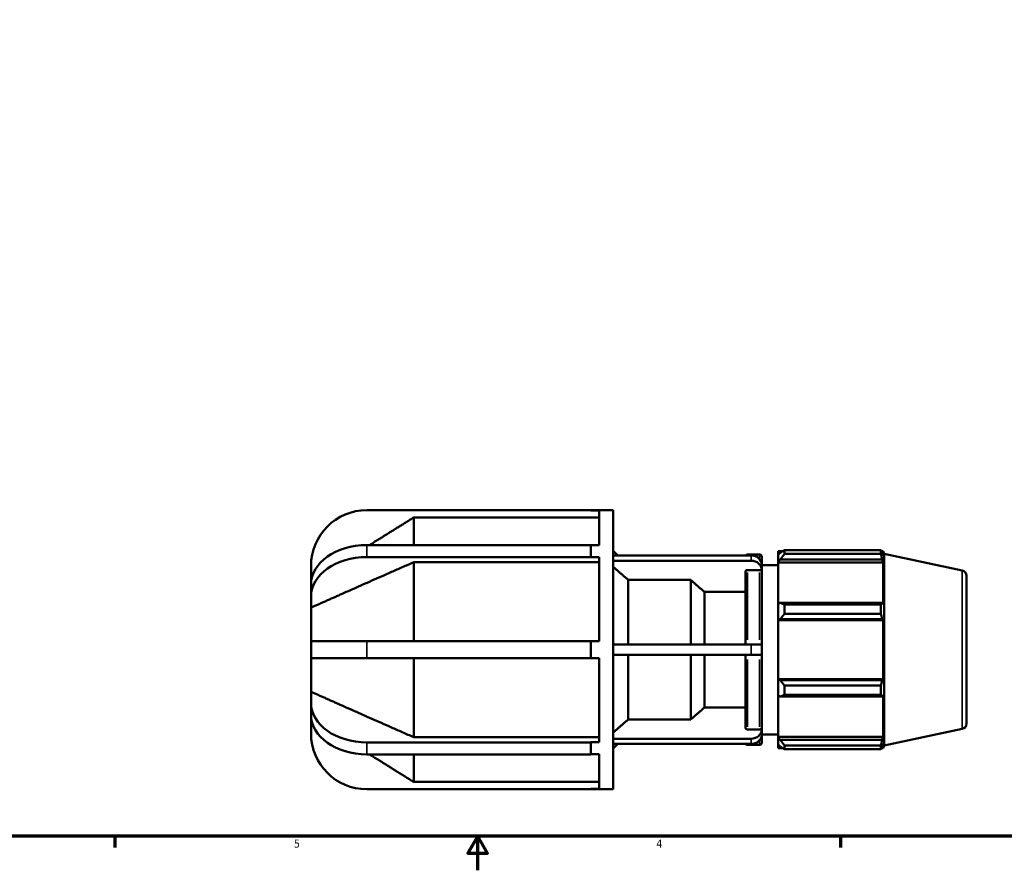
# Model space of a CAD drawing. Header units: inches. Extents: x 0.1 to 44.3, y -12 to 28.3.
# Tile 3 of 7: x 11.6 to 23.2, y 0.6 to 10.6. Entities that reach past the tile are written whole.
import ezdxf

# ---------------------------------------------------------------- set-up
doc = ezdxf.new("R2010")
doc.units = ezdxf.units.IN
doc.header["$MEASUREMENT"] = 0
for name, color, linetype, lineweight in [('Border (ANSI)', 7, 'Continuous', 70), ('Visible (ANSI)', 7, 'Continuous', 50), ('Visible Narrow (ANSI)', 7, 'Continuous', 35)]:
    doc.layers.add(name, color=color, linetype=linetype, lineweight=lineweight)
doc.styles.add('Note Text (ANSI)', font='tahoma.ttf')

# ---------------------------------------------------------------- blocks, each defined once
blk = doc.blocks.new('Borders Default Border')
at = {"layer": 'Border (ANSI)'}
for p, q in [((12.75, 1), (12.75, 0.866)), ((21.25, 1), (21.25, 0.866))]:
    blk.add_line(p, q, dxfattribs=at)
at = {"layer": 'Border (ANSI)', "flags": 128}
for points in [[(0.5, 1), (0.5, 21), (33.5, 21), (33.5, 1), (0.5, 1)], [(17, 0.6), (17, 1), (16.885, 0.8), (17.115, 0.8), (17, 1)]]:
    blk.add_lwpolyline(points, dxfattribs=at)
at = {"layer": 'Border (ANSI)', "color": 5, "true_color": 0x0000ff, "char_height": 0.0945, "attachment_point": 7, "style": 'Note Text (ANSI)'}
for s, insert in [('5', (14.847, 0.864)), ('4', (19.092, 0.866))]:
    blk.add_mtext(s, dxfattribs=dict(at, insert=insert))

msp = doc.modelspace()

# ---------------------------------------------------------------- linework, layer by layer
at = {"layer": 'Visible (ANSI)'}
for p, q in [((18.3253, 4.8203), (15.7009, 4.8203)), ((16.2505, 4.4116), (16.2505, 4.7354)), ((18.4234, 4.7354), (16.2505, 4.7354)), ((18.3253, 4.8203), (18.5869, 4.8203)), ((18.3253, 4.8173), (18.3253, 4.8203)), ((18.4234, 4.8173), (18.3253, 4.8173)), ((18.4234, 4.4095), (18.4234, 4.8173)), ((18.5869, 1.5503), (18.5869, 4.8203)), ((15.7009, 4.4116), (18.3253, 4.4116)), ((18.3253, 4.3414), (18.3253, 4.4116)), ((18.3253, 4.4095), (18.4234, 4.4095)), ((18.3253, 4.2713), (15.7009, 4.2713)), ((18.3253, 4.2713), (18.3253, 4.3414)), ((18.3253, 4.2692), (18.3253, 4.2713)), ((18.4234, 4.2692), (18.3253, 4.2692)), ((18.4234, 3.2845), (18.4234, 4.2692)), ((18.64, 4.2902), (18.5869, 4.3433)), ((18.5869, 4.2902), (20.2029, 4.2902)), ((20.1611, 4.3013), (20.3006, 4.3013)), ((20.3269, 4.2751), (20.3269, 4.1828)), ((20.5189, 4.3385), (20.5189, 4.297)), ((20.5189, 4.3385), (20.5716, 4.3385)), ((20.5437, 4.3206), (20.5189, 4.297)), ((20.5189, 4.2192), (20.5189, 4.297)), ((20.5933, 4.3521), (20.5933, 4.3072)), ((20.5933, 4.3521), (21.7229, 4.3521)), ((21.7229, 4.3072), (20.5933, 4.3072)), ((21.7229, 4.3072), (21.7229, 4.3521)), ((21.7299, 4.3385), (21.7511, 4.3385)), ((21.7511, 4.2851), (21.739, 4.3206)), ((21.7511, 4.2851), (21.7511, 4.3385)), ((21.7609, 4.3084), (21.7511, 4.3385)), ((21.7609, 2.0623), (21.7609, 4.3084)), ((22.6749, 4.1141), (21.7609, 4.3084)), ((15.0469, 4.1663), (15.0469, 3.9818)), ((16.2505, 3.2845), (16.2505, 4.2112)), ((18.4234, 4.2112), (16.2505, 4.2112)), ((20.2029, 4.2282), (18.5869, 4.2282)), ((20.3269, 4.1208), (20.3269, 4.1828)), ((20.3269, 4.1773), (20.5189, 4.1773)), ((20.5189, 4.2192), (20.5437, 4.2412)), ((20.5189, 4.2082), (20.5189, 4.2192)), ((20.5189, 4.2082), (20.5189, 3.7235)), ((20.5189, 4.2082), (21.7511, 4.2082)), ((20.5437, 4.2412), (21.739, 4.2412)), ((21.739, 4.2412), (21.7511, 4.2082)), ((21.7511, 3.7178), (21.7511, 4.2082)), ((20.1349, 3.2473), (20.1349, 4.0966)), ((20.3006, 4.1193), (20.1611, 4.1193)), ((20.3269, 4.0966), (20.3269, 4.1208)), ((20.3269, 4.0966), (20.3269, 3.2473)), ((22.7269, 4.0499), (22.7269, 2.3207)), ((15.0469, 3.9491), (15.0469, 3.9818)), ((15.0469, 3.8088), (15.0469, 3.9491)), ((19.495, 4.0022), (18.7639, 4.0022)), ((18.7639, 3.2473), (18.7639, 4.0022)), ((19.495, 3.2473), (19.495, 4.0022)), ((15.0469, 3.8088), (15.0469, 3.6784)), ((20.1349, 3.8635), (19.6549, 3.8635)), ((19.6549, 3.2473), (19.6549, 3.8635)), ((20.5437, 3.735), (20.5189, 3.7235)), ((20.5189, 3.5358), (20.5189, 3.7235)), ((21.739, 3.735), (20.5437, 3.735)), ((20.5933, 3.7134), (20.5933, 3.6052)), ((20.5933, 3.7134), (21.7229, 3.7134)), ((21.7229, 3.6052), (21.7229, 3.7134)), ((21.7511, 3.7178), (21.739, 3.735)), ((15.0469, 3.2845), (15.0469, 3.6784)), ((21.7229, 3.6052), (20.5933, 3.6052)), ((20.5189, 3.5358), (20.5437, 3.5433)), ((20.5189, 3.5321), (20.5189, 3.5358)), ((20.5189, 3.5321), (20.5189, 2.8385)), ((20.5189, 3.5321), (21.7511, 3.5321)), ((20.5437, 3.5433), (21.739, 3.5433)), ((21.739, 3.5433), (21.7511, 3.5321)), ((21.7511, 2.8385), (21.7511, 3.5321)), ((15.7009, 3.2845), (15.0469, 3.2845)), ((15.0469, 3.0861), (15.0469, 3.2845)), ((15.7009, 3.2845), (18.3253, 3.2845)), ((18.3253, 3.1853), (18.3253, 3.2845)), ((18.3253, 3.2845), (18.4234, 3.2845)), ((18.5869, 3.2473), (20.2029, 3.2473)), ((20.2029, 3.2473), (20.3269, 3.2473)), ((20.3269, 3.1233), (20.3269, 3.2473)), ((18.3253, 3.0861), (18.3253, 3.1853)), ((20.2029, 3.1233), (18.5869, 3.1233)), ((18.7639, 2.3684), (18.7639, 3.1233)), ((19.495, 2.3684), (19.495, 3.1233)), ((19.6549, 2.5072), (19.6549, 3.1233)), ((20.1349, 2.2741), (20.1349, 3.1233)), ((20.3269, 3.1233), (20.2029, 3.1233)), ((20.3269, 3.1233), (20.3269, 2.2741)), ((15.0469, 2.6922), (15.0469, 3.0861)), ((15.0469, 3.0861), (15.7009, 3.0861)), ((18.3253, 3.0861), (15.7009, 3.0861)), ((16.2505, 2.1594), (16.2505, 3.0861)), ((18.4234, 3.0861), (18.3253, 3.0861)), ((18.4234, 2.1015), (18.4234, 3.0861)), ((20.5189, 2.8348), (20.5189, 2.8385)), ((20.5189, 2.8385), (21.7511, 2.8385)), ((20.5189, 2.6471), (20.5189, 2.8348)), ((20.5437, 2.8274), (20.5189, 2.8348)), ((21.739, 2.8274), (20.5437, 2.8274)), ((21.7511, 2.8385), (21.739, 2.8274)), ((15.0469, 2.6922), (15.0469, 2.5618)), ((20.5933, 2.7654), (20.5933, 2.6572)), ((20.5933, 2.7654), (21.7229, 2.7654)), ((21.7229, 2.6572), (20.5933, 2.6572)), ((21.7229, 2.6572), (21.7229, 2.7654)), ((15.0469, 2.4215), (15.0469, 2.5618)), ((20.5189, 2.6471), (20.5437, 2.6356)), ((20.5189, 2.6471), (20.5189, 2.1624)), ((20.5437, 2.6356), (21.739, 2.6356)), ((21.739, 2.6356), (21.7511, 2.6528)), ((21.7511, 2.1624), (21.7511, 2.6528)), ((19.6549, 2.5072), (20.1349, 2.5072)), ((15.0469, 2.3888), (15.0469, 2.4215)), ((15.0469, 2.3888), (15.0469, 2.2043)), ((18.7639, 2.3684), (19.495, 2.3684)), ((20.1611, 2.2513), (20.3006, 2.2513)), ((20.3269, 2.2498), (20.3269, 2.2741)), ((20.3269, 2.1878), (20.3269, 2.2498)), ((20.3269, 2.1933), (20.5189, 2.1933)), ((22.6749, 2.2566), (21.7609, 2.0623)), ((15.7009, 2.0993), (18.3253, 2.0993)), ((16.2505, 2.1594), (18.4234, 2.1594)), ((18.3253, 2.0993), (18.3253, 2.1015)), ((18.3253, 2.1015), (18.4234, 2.1015)), ((18.3253, 2.0292), (18.3253, 2.0993)), ((18.5869, 2.1424), (20.2029, 2.1424)), ((20.2029, 2.0804), (18.5869, 2.0804)), ((18.64, 2.0804), (18.5869, 2.0273)), ((20.3269, 2.1878), (20.3269, 2.0955)), ((20.5189, 2.1514), (20.5189, 2.1624)), ((20.5189, 2.1624), (21.7511, 2.1624)), ((20.5189, 2.0737), (20.5189, 2.1514)), ((20.5437, 2.1294), (20.5189, 2.1514)), ((21.739, 2.1294), (20.5437, 2.1294)), ((21.7511, 2.1624), (21.739, 2.1294)), ((21.739, 2.05), (21.7511, 2.0855)), ((21.7511, 2.0321), (21.7511, 2.0855)), ((18.3253, 1.9591), (18.3253, 2.0292)), ((18.4234, 1.9612), (18.3253, 1.9612)), ((18.4234, 1.5533), (18.4234, 1.9612)), ((20.1611, 2.0693), (20.3006, 2.0693)), ((20.5189, 2.0737), (20.5437, 2.05)), ((20.5189, 2.0737), (20.5189, 2.0321)), ((20.5189, 2.0321), (20.5716, 2.0321)), ((20.5933, 2.0634), (20.5933, 2.0186)), ((20.5933, 2.0634), (21.7229, 2.0634)), ((21.7229, 2.0186), (20.5933, 2.0186)), ((21.7229, 2.0186), (21.7229, 2.0634)), ((21.7299, 2.0321), (21.7511, 2.0321)), ((21.7609, 2.0623), (21.7511, 2.0321)), ((18.3253, 1.9591), (15.7009, 1.9591)), ((16.2505, 1.6352), (16.2505, 1.9591)), ((16.2505, 1.6352), (18.4234, 1.6352)), ((15.7009, 1.5503), (18.3253, 1.5503)), ((18.3253, 1.5503), (18.3253, 1.5533)), ((18.3253, 1.5533), (18.4234, 1.5533)), ((18.3253, 1.5503), (18.5869, 1.5503))]:
    msp.add_line(p, q, dxfattribs=at)
for centre, radius, start, end in [((15.7009, 4.1663), 0.654, 90, 180), ((20.1611, 4.2751), 0.0262, 90, 144.85976), ((20.3006, 4.2751), 0.0262, 0, 90), ((22.6613, 4.0499), 0.0656, 0, 78), ((22.6613, 2.3207), 0.0656, 282, 0), ((15.7009, 2.2043), 0.654, 180, 270), ((20.1611, 2.0955), 0.0262, 215.14024, 270), ((20.3006, 2.0955), 0.0262, 270, 0)]:
    msp.add_arc(centre, radius, start, end, dxfattribs=at)
for centre, major_axis, ratio, start_param, end_param in [((15.7009, 3.9491), (-0.654, 0), 0.7071068, 4.712389, 6.2831853), ((15.7009, 3.8088), (-0.654, 0), 0.7071068, 4.712389, 6.2831853), ((20.2029, 4.1828), (0.124, 0), 0.8660254, 0, 1.5707963), ((20.2029, 4.1208), (0.124, 0), 0.8660254, 0, 1.5707963), ((15.7009, 2.5618), (-0.654, 0), 0.7071068, 0, 1.5707963), ((15.7009, 2.4215), (-0.654, 0), 0.7071068, 0, 1.5707963), ((20.2029, 2.2498), (0.124, 0), 0.8660254, 4.712389, 6.2831853), ((20.2029, 2.1878), (0.124, 0), 0.8660254, 4.712389, 6.2831853)]:
    msp.add_ellipse(centre, major_axis=major_axis, ratio=ratio, start_param=start_param, end_param=end_param, dxfattribs=at)
for points, weights in [([(16.2505, 4.7354), (15.9613, 4.5547), (15.7325, 4.4116)], [1, 1.01947853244, 1.0252708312]), ([(20.5933, 4.3521), (20.5675, 4.336), (20.5437, 4.3206)], [1.016730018, 1.01186470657, 1.00620061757]), ([(20.5437, 4.2412), (20.5675, 4.2735), (20.5933, 4.3072)], [1.00620061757, 1.01186470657, 1.016730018]), ([(21.7229, 4.3521), (21.7312, 4.336), (21.739, 4.3206)], [1, 1.00102324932, 1.00122954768]), ([(21.739, 4.2412), (21.7312, 4.2735), (21.7229, 4.3072)], [1.00122954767, 1.00102324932, 1]), ([(16.2505, 4.2112), (15.4554, 3.8599), (15.0469, 3.6784)], [1, 1.05544450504, 1]), ([(18.7639, 4.0022), (18.6827, 4.0726), (18.5869, 4.1557)], [1, 1.00345312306, 1]), ([(15.0486, 3.9829), (15.0477, 3.9824), (15.0469, 3.9818)], [1.00022453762, 1.00011249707, 1]), ([(19.6549, 3.8635), (19.5821, 3.9267), (19.495, 4.0022)], [1, 1.00397438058, 1]), ([(20.5933, 3.7134), (20.5675, 3.7244), (20.5437, 3.735)], [1.016730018, 1.01186470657, 1.00620061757]), ([(21.7229, 3.7134), (21.7312, 3.7244), (21.739, 3.735)], [1, 1.00102324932, 1.00122954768]), ([(20.5437, 3.5433), (20.5675, 3.5736), (20.5933, 3.6052)], [1.00620061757, 1.01186470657, 1.016730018]), ([(21.739, 3.5433), (21.7312, 3.5736), (21.7229, 3.6052)], [1.00122954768, 1.00102324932, 1]), ([(20.5933, 2.7654), (20.5675, 2.797), (20.5437, 2.8274)], [1.016730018, 1.01186470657, 1.00620061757]), ([(21.7229, 2.7654), (21.7312, 2.797), (21.739, 2.8274)], [1, 1.00102324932, 1.00122954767]), ([(15.0469, 2.6922), (15.4554, 2.5107), (16.2505, 2.1594)], [1, 1.05544450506, 1]), ([(20.5437, 2.6356), (20.5675, 2.6462), (20.5933, 2.6572)], [1.00620061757, 1.01186470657, 1.016730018]), ([(21.739, 2.6356), (21.7312, 2.6462), (21.7229, 2.6572)], [1.00122954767, 1.00102324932, 1]), ([(19.495, 2.3684), (19.5821, 2.444), (19.6549, 2.5072)], [1, 1.00397438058, 1]), ([(15.0469, 2.3888), (15.0477, 2.3882), (15.0486, 2.3877)], [1, 1.00011249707, 1.00022453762]), ([(18.5869, 2.2149), (18.6827, 2.298), (18.7639, 2.3684)], [1, 1.00345312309, 1]), ([(20.5933, 2.0634), (20.5675, 2.0971), (20.5437, 2.1294)], [1.016730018, 1.01186470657, 1.00620061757]), ([(21.7229, 2.0634), (21.7312, 2.0971), (21.739, 2.1294)], [1, 1.00102324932, 1.00122954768]), ([(20.5437, 2.05), (20.5675, 2.0346), (20.5933, 2.0186)], [1.00620061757, 1.01186470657, 1.016730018]), ([(21.739, 2.05), (21.7312, 2.0346), (21.7229, 2.0186)], [1.00122954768, 1.00102324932, 1]), ([(15.7325, 1.9591), (15.9613, 1.8159), (16.2505, 1.6352)], [1.02527083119, 1.01947853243, 1])]:
    msp.add_rational_spline(points, weights, degree=2, dxfattribs=at)
for points, knots in [([(20.1611, 4.1193), (20.1578, 4.1193), (20.154, 4.1187), (20.1481, 4.1165), (20.1448, 4.1146), (20.1402, 4.1107), (20.1381, 4.1079), (20.1356, 4.1027), (20.1349, 4.0994), (20.1349, 4.0966)], [0, 0, 0, 0, 0.024645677, 0.024645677, 0.049310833, 0.049310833, 0.074000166, 0.074000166, 0.098710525, 0.098710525, 0.098710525, 0.098710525]), ([(20.3269, 4.0966), (20.3269, 4.0994), (20.3261, 4.1027), (20.3236, 4.1079), (20.3215, 4.1107), (20.3169, 4.1146), (20.3136, 4.1165), (20.3077, 4.1187), (20.3039, 4.1193), (20.3006, 4.1193)], [-0.098710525, -0.098710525, -0.098710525, -0.098710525, -0.074000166, -0.074000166, -0.049310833, -0.049310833, -0.024645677, -0.024645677, 0, 0, 0, 0]), ([(20.1349, 2.2741), (20.1349, 2.2713), (20.1356, 2.268), (20.1381, 2.2628), (20.1402, 2.26), (20.1448, 2.256), (20.1481, 2.2541), (20.154, 2.252), (20.1578, 2.2513), (20.1611, 2.2513)], [-0.098710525, -0.098710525, -0.098710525, -0.098710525, -0.074000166, -0.074000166, -0.049310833, -0.049310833, -0.024645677, -0.024645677, 0, 0, 0, 0]), ([(20.3006, 2.2513), (20.3039, 2.2513), (20.3077, 2.252), (20.3136, 2.2541), (20.3169, 2.256), (20.3215, 2.26), (20.3236, 2.2628), (20.3261, 2.268), (20.3269, 2.2713), (20.3269, 2.2741)], [0, 0, 0, 0, 0.024645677, 0.024645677, 0.049310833, 0.049310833, 0.074000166, 0.074000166, 0.098710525, 0.098710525, 0.098710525, 0.098710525])]:
    msp.add_open_spline(points, degree=3, knots=knots, dxfattribs=at)
at = {"layer": 'Visible Narrow (ANSI)'}
for p, q in [((15.7009, 4.2783), (15.7009, 4.4046)), ((20.1611, 4.3013), (20.1611, 4.2913)), ((20.2029, 4.2871), (20.2029, 4.2313)), ((20.3006, 4.2539), (20.3006, 4.3012)), ((20.1611, 4.0897), (20.1611, 3.2994)), ((20.3006, 3.2994), (20.3006, 4.0897)), ((22.6749, 2.268), (22.6749, 4.1026)), ((15.7009, 3.096), (15.7009, 3.2746)), ((20.2029, 3.2411), (20.2029, 3.1295)), ((20.1611, 3.0713), (20.1611, 2.2809)), ((20.3006, 2.2809), (20.3006, 3.0713)), ((15.7009, 1.9661), (15.7009, 2.0923)), ((20.1611, 2.0794), (20.1611, 2.0693)), ((20.2029, 2.1393), (20.2029, 2.0835)), ((20.3006, 2.0694), (20.3006, 2.1167))]:
    msp.add_line(p, q, dxfattribs=at)

# ---------------------------------------------------------------- block references
msp.add_blockref('Borders Default Border', (0, 0))

doc.saveas('drawing.dxf')
